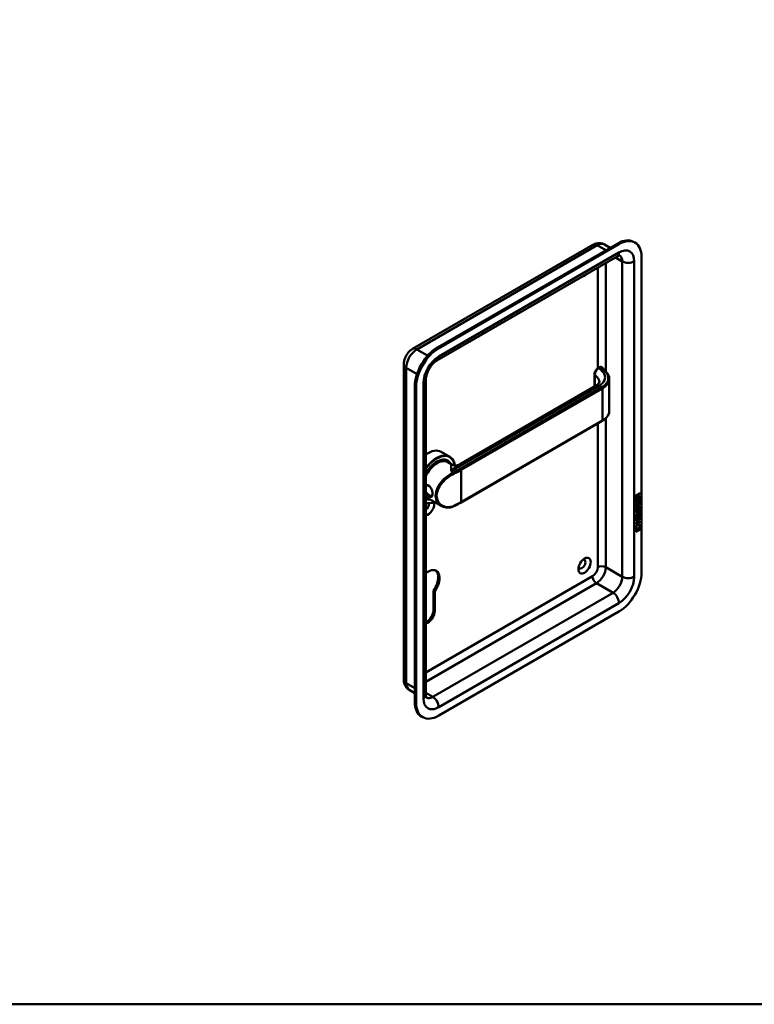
# Model space of a CAD drawing. Header units: millimetres. Extents: x 20 to 833, y 20 to 574.
# Tile 2 of 4: x 278 to 435, y 20 to 230. Entities that reach past the tile are written whole.
import ezdxf

# ---------------------------------------------------------------- set-up
doc = ezdxf.new("R2010")
doc.units = ezdxf.units.MM
doc.header["$LTSCALE"] = 2
for name, color, linetype, lineweight in [('Sichtbare Kanten(DIN)', 7, 'Continuous', 50), ('Sichtbare tangentiale Kanten(DIN)', 7, 'Continuous', 50), ('Skizziergeometrie(DIN)', 7, 'Continuous', 50)]:
    doc.layers.add(name, color=color, linetype=linetype, lineweight=lineweight)

# ---------------------------------------------------------------- blocks, each defined once
blk = doc.blocks.new('Ränder Standardrahmen')
at = {"layer": 'Skizziergeometrie(DIN)', "flags": 128}
blk.add_lwpolyline([(10, 10), (10, 287), (410, 287), (410, 10), (10, 10)], dxfattribs=at)

msp = doc.modelspace()

# ---------------------------------------------------------------- linework, layer by layer
at = {"layer": 'Sichtbare Kanten(DIN)'}
for p, q in [((361.723, 159.817), (400.19, 182.025)), ((405.474, 182.345), (367.007, 160.136)), ((405.756, 182.181), (367.29, 159.973)), ((402.69, 182.095), (403.865, 181.416)), ((409.156, 182.518), (408.874, 182.681)), ((366.917, 157.352), (405.384, 179.561)), ((410.565, 112.126), (410.565, 179.405)), ((359.833, 89.264), (359.833, 156.543)), ((401.667, 155.95), (401.299, 155.738)), ((400.518, 154.401), (400.518, 151.802)), ((403.683, 153.365), (403.683, 146.578)), ((362.199, 151.808), (362.199, 84.528)), ((362.482, 151.644), (362.482, 84.365)), ((364.564, 85.998), (364.564, 153.277)), ((371.735, 135.184), (400.914, 152.03)), ((372.057, 127.058), (402.179, 144.449)), ((367.827, 137.878), (369.637, 136.833)), ((369.081, 135.999), (369.25, 135.901)), ((369.207, 135.696), (370.115, 135.171)), ((368.054, 131.281), (368.054, 131.281)), ((410.147, 128.37), (409.381, 127.929)), ((410.189, 128.346), (409.381, 127.88)), ((409.381, 127.88), (409.381, 128.309)), ((409.438, 128.376), (409.437, 128.086)), ((409.48, 128.352), (409.48, 128.062)), ((409.48, 128.062), (409.768, 128.227)), ((409.725, 128.647), (409.682, 128.672)), ((409.768, 128.227), (409.768, 128.518)), ((409.852, 128.684), (409.809, 128.709)), ((410.147, 129.02), (409.824, 128.587)), ((409.824, 128.587), (409.824, 128.309)), ((409.867, 128.562), (409.824, 128.587)), ((409.866, 128.284), (409.824, 128.309)), ((409.852, 128.684), (410.19, 129.137)), ((409.867, 128.562), (409.866, 128.284)), ((409.866, 128.284), (410.189, 128.471)), ((410.19, 128.995), (409.867, 128.562)), ((410.147, 129.08), (410.147, 129.02)), ((410.19, 128.995), (410.147, 129.02)), ((410.147, 128.446), (410.147, 128.37)), ((410.189, 128.346), (410.147, 128.37)), ((410.189, 128.471), (410.189, 128.346)), ((410.19, 129.137), (410.19, 128.995)), ((364.564, 127.984), (364.65, 127.934)), ((364.807, 128.075), (367.832, 126.328)), ((409.38, 126.988), (409.381, 127.643)), ((410.146, 127.478), (409.38, 127.037)), ((410.189, 127.454), (409.38, 126.988)), ((409.381, 127.643), (409.479, 127.7)), ((409.429, 126.763), (409.525, 126.786)), ((409.437, 127.675), (409.436, 127.192)), ((409.479, 127.168), (409.436, 127.192)), ((409.48, 128.062), (409.437, 128.086)), ((409.442, 126.385), (409.444, 126.38)), ((409.512, 126.326), (409.469, 126.351)), ((409.479, 127.7), (409.479, 127.168)), ((409.479, 127.168), (409.732, 127.314)), ((409.484, 126.36), (409.486, 126.356)), ((409.678, 126.44), (409.681, 126.447)), ((409.732, 127.786), (409.831, 127.843)), ((409.732, 127.314), (409.732, 127.786)), ((409.828, 126.652), (409.785, 126.677)), ((409.788, 127.819), (409.788, 127.395)), ((409.83, 127.371), (409.788, 127.395)), ((409.842, 126.725), (409.799, 126.75)), ((409.831, 127.843), (409.83, 127.371)), ((409.83, 127.371), (410.09, 127.52)), ((409.894, 126.062), (409.851, 126.087)), ((409.894, 126.894), (409.852, 126.919)), ((409.932, 127.004), (409.928, 127.002)), ((409.931, 126.172), (409.928, 126.17)), ((409.974, 126.147), (409.931, 126.172)), ((409.974, 126.979), (409.932, 127.004)), ((409.974, 126.147), (409.97, 126.145)), ((409.974, 126.979), (409.971, 126.977)), ((410.054, 126.986), (410.011, 127.011)), ((410.053, 126.154), (410.011, 126.179)), ((410.09, 127.52), (410.091, 128.058)), ((410.133, 126.525), (410.09, 126.55)), ((410.091, 128.058), (410.189, 128.115)), ((410.147, 128.091), (410.146, 127.478)), ((410.189, 127.454), (410.146, 127.478)), ((410.189, 128.115), (410.189, 127.454)), ((409.378, 124.444), (409.851, 124.716)), ((409.801, 124.614), (409.378, 124.37)), ((409.844, 124.589), (409.378, 124.321)), ((409.378, 124.321), (409.378, 124.444)), ((409.378, 124.134), (409.477, 124.191)), ((409.378, 123.48), (409.378, 124.134)), ((410.144, 123.97), (409.378, 123.529)), ((410.186, 123.946), (409.378, 123.48)), ((409.379, 125.076), (409.844, 125.345)), ((409.809, 125.25), (409.379, 125.002)), ((409.851, 125.225), (409.379, 124.953)), ((409.379, 124.953), (409.379, 125.076)), ((409.428, 125.931), (409.524, 125.954)), ((409.434, 124.167), (409.434, 123.684)), ((409.441, 125.553), (409.443, 125.548)), ((409.511, 125.494), (409.469, 125.519)), ((409.477, 124.191), (409.476, 123.66)), ((409.484, 125.528), (409.486, 125.524)), ((409.677, 125.608), (409.68, 125.615)), ((409.729, 123.805), (409.73, 124.278)), ((409.73, 124.278), (409.828, 124.335)), ((409.827, 125.82), (409.785, 125.845)), ((409.786, 124.311), (409.786, 123.887)), ((409.841, 125.893), (409.799, 125.918)), ((409.828, 124.335), (409.828, 123.862)), ((409.828, 123.862), (410.088, 124.012)), ((410.045, 125.265), (410.003, 125.29)), ((410.088, 124.55), (410.187, 124.607)), ((410.088, 124.012), (410.088, 124.55)), ((410.132, 125.693), (410.09, 125.718)), ((410.1, 125.113), (410.1, 125.116)), ((410.144, 124.582), (410.144, 123.97)), ((410.186, 123.946), (410.144, 123.97)), ((410.187, 124.607), (410.186, 123.946)), ((409.226, 121.21), (409.356, 121.981)), ((410.334, 121.848), (409.226, 121.21)), ((410.291, 121.873), (409.236, 121.264)), ((409.356, 121.981), (410.207, 122.471)), ((409.377, 123.22), (410.186, 123.686)), ((409.686, 123.324), (409.377, 123.146)), ((409.729, 123.3), (409.377, 123.097)), ((409.377, 123.097), (409.377, 123.22)), ((410.143, 122.955), (409.377, 122.514)), ((410.185, 122.931), (409.377, 122.465)), ((409.377, 122.588), (409.728, 122.791)), ((409.377, 122.465), (409.377, 122.588)), ((409.476, 123.66), (409.434, 123.684)), ((409.476, 123.66), (409.729, 123.805)), ((409.729, 123.3), (409.686, 123.324)), ((409.728, 122.791), (409.729, 123.3)), ((409.828, 123.862), (409.786, 123.887)), ((410.143, 123.587), (409.787, 123.382)), ((409.787, 123.382), (409.787, 122.873)), ((409.83, 123.358), (409.787, 123.382)), ((409.829, 122.849), (409.787, 122.873)), ((409.83, 123.358), (409.829, 122.849)), ((409.829, 122.849), (410.185, 123.054)), ((410.186, 123.563), (409.83, 123.358)), ((410.143, 123.662), (410.143, 123.587)), ((410.186, 123.563), (410.143, 123.587)), ((410.143, 123.03), (410.143, 122.955)), ((410.185, 122.931), (410.143, 122.955)), ((410.173, 122.452), (410.291, 121.873)), ((410.185, 123.054), (410.185, 122.931)), ((410.186, 123.686), (410.186, 123.563)), ((410.207, 122.471), (410.334, 121.848)), ((410.334, 121.848), (410.291, 121.873)), ((409.356, 121.191), (410.204, 121.68)), ((410.161, 121.331), (409.356, 120.867)), ((410.204, 121.307), (409.356, 120.818)), ((409.356, 120.818), (409.356, 121.191)), ((410.162, 121.656), (410.161, 121.331)), ((410.204, 121.307), (410.161, 121.331)), ((410.204, 121.68), (410.204, 121.307)), ((366.47, 108.084), (366.187, 108.248)), ((366.187, 104.14), (366.187, 108.248)), ((366.47, 108.084), (366.47, 103.977)), ((367.29, 81.589), (405.756, 103.798)), ((361.023, 87.064), (362.199, 86.385)), ((363.89, 81.252), (363.607, 81.415))]:
    msp.add_line(p, q, dxfattribs=at)
for centre, major_axis, ratio, start_param, end_param in [((405.474, 176.792), (3.4, 5.889), 0.5773503, 0, 0.7853982), ((405.756, 176.629), (3.4, 5.889), 0.5773503, 5.4977871, 7.0685835), ((398.403, 176.956), (0.93, 1.611), 0.5773503, 3.5744147, 4.279567), ((367.007, 154.584), (-3.4, -5.889), 0.5773503, 3.9269908, 5.4977871), ((367.29, 154.42), (-3.4, -5.889), 0.5773503, 3.9269908, 5.4977871), ((401.767, 155.546), (0.053, 0.438), 0.7115312, 0.4902624, 0.4913997), ((402.079, 144.622), (0.1, -0.173), 0.5773503, 0, 0.0000274), ((365.027, 133.028), (2.8, 4.85), 0.5773503, 0, 0.9025257), ((366.837, 131.983), (2.8, 4.85), 0.5773503, 5.6589634, 7.6799693), ((366.894, 131.95), (2.76, 4.78), 0.5773503, 5.6778347, 7.7081085), ((366.894, 131.95), (2.34, 4.053), 0.5773503, 5.9355207, 7.849506), ((366.95, 131.918), (2.3, 3.984), 0.5773503, 5.9872224, 7.8921416), ((367.007, 131.885), (2.26, 3.914), 0.5773503, 6.0522438, 7.938463), ((367.007, 131.885), (2.2, 3.811), 0.5773503, 0, 1.6882468), ((366.866, 131.967), (2.32, 4.018), 0.5773503, 6.0274328, 7.0642824), ((366.781, 132.016), (2.3, 3.984), 0.5773503, 0, 0.2200524), ((366.724, 132.048), (2.32, 4.018), 0.5773503, 6.1459819, 6.2527018), ((366.724, 132.048), (-2.32, -4.018), 0.5773503, 2.5199839, 2.5200278), ((367.003, 131.882), (-2.203, -3.815), 0.5773503, 2.674433, 2.6744346), ((367.007, 131.885), (-2.26, -3.914), 0.5773503, 2.7362453, 2.7362945), ((366.95, 131.918), (2.3, 3.984), 0.5773503, 5.8679166, 5.8679387), ((366.892, 131.949), (-2.761, -4.783), 0.5773503, 2.4246433, 2.4246461), ((366.838, 131.983), (2.8, 4.849), 0.5773503, 5.5511417, 5.5511446), ((366.724, 132.048), (-2.32, -4.018), 0.5773503, 2.1718152, 2.1719112), ((367.007, 131.885), (-2.2, -3.811), 0.5773503, 2.2529999, 2.2530614), ((367.007, 131.885), (-2.26, -3.914), 0.5773503, 2.2548076, 2.2548467), ((367.007, 131.885), (-2.2, -3.811), 0.5773503, 6.1657349, 6.2831853), ((366.724, 132.048), (1.95, 3.377), 0.5773503, 3.6381161, 3.63813), ((366.724, 132.048), (-2.26, -3.914), 0.5773503, 0.7572816, 0.7573952), ((366.724, 132.048), (1.95, 3.377), 0.5773503, 3.897372, 3.8975282), ((366.724, 132.048), (-2.32, -4.018), 0.5773503, 0.7604291, 0.7604889), ((366.668, 132.081), (-1.91, -3.308), 0.5773503, 0.7821301, 0.7822266), ((367.007, 131.885), (-2.2, -3.811), 0.5773503, 0.7395813, 0.7395891), ((366.724, 132.048), (1.95, 3.378), 0.5773503, 3.9869784, 3.9870273), ((366.866, 130.497), (0.6, -1.039), 0.5773503, 5.6598599, 5.6599947), ((409.771, 128.316), (0.175, -0.346), 0.8194443, 3.1857579, 4.1585023), ((409.813, 128.292), (0.175, -0.346), 0.8194443, 3.1857579, 4.1585023), ((409.419, 128.038), (0.368, 0.732), 0.3492899, 5.940544, 6.7713516), ((409.377, 128.063), (0.368, 0.732), 0.3492899, 5.940544, 6.1774026), ((367.007, 131.885), (-2.26, -3.914), 0.5773503, 6.198704, 6.5141268), ((366.95, 131.918), (-2.3, -3.984), 0.5773503, 6.2450254, 6.5791482), ((366.724, 132.048), (-2.32, -4.018), 0.5773503, 0.0668676, 0.1372034), ((366.866, 131.967), (-2.32, -4.018), 0.5773503, 0.0080627, 0.2557525), ((366.894, 131.95), (-2.34, -4.053), 0.5773503, 0.0044756, 0.3476646), ((366.894, 131.95), (-2.76, -4.78), 0.5773503, 0.1458731, 0.6483166), ((366.837, 131.983), (-2.8, -4.85), 0.5773503, 0.1740124, 0.6669463), ((365.027, 126.006), (0.93, 1.611), 0.5773503, 3.5674587, 5.7658781), ((364.461, 126.333), (0.53, 0.918), 0.5773503, 4.0647701, 5.6285431), ((367.007, 131.885), (-2.26, -3.914), 0.5773503, 0.7441382, 0.7441678), ((366.95, 131.918), (2.3, 3.984), 0.5773503, 3.9039309, 3.9039603), ((366.894, 131.95), (2.34, 4.053), 0.5773503, 3.9214565, 3.9214855), ((366.894, 131.95), (-2.76, -4.78), 0.5773503, 0.820878, 0.8208933), ((409.8, 127.607), (-0.327, -1.256), 0.1531706, 6.0266152, 6.0875746), ((409.653, 126.766), (-0.178, -0.418), 0.3257575, 6.0025712, 6.2436438), ((409.842, 127.583), (-0.327, -1.256), 0.1531706, 6.0266152, 6.0875746), ((409.695, 126.741), (-0.178, -0.418), 0.3257575, 6.0025712, 6.4628649), ((409.661, 126.439), (-0.0284, -0.0613), 0.2140411, 1.3865777, 1.6946558), ((409.745, 125.514), (-0.258, -0.669), 0.2803736, 3.0976435, 3.4598023), ((409.745, 126.345), (-0.258, -0.67), 0.2801591, 3.0976718, 3.459563), ((409.788, 126.32), (-0.258, -0.67), 0.2801591, 2.9381752, 3.459563), ((409.787, 125.489), (-0.258, -0.669), 0.2803736, 2.9381095, 3.4598023), ((409.824, 126.87), (-0.352, -1.35), 0.146604, 6.0369992, 6.0961402), ((409.654, 125.938), (-0.18, -0.422), 0.324198, 6.0043675, 6.2441541), ((409.866, 126.846), (-0.352, -1.35), 0.146604, 6.0369992, 6.0961402), ((409.697, 125.913), (-0.18, -0.422), 0.324198, 6.0043675, 6.4621988), ((409.661, 125.607), (-0.0284, -0.0613), 0.2140411, 1.3865777, 1.6946558), ((408.722, 125.52), (1.388, -0.568), 0.6427883, 5.8208171, 6.5391565), ((408.764, 123.194), (1.355, 2.199), 0.2164738, 5.9455732, 6.6640371), ((408.765, 125.495), (1.388, -0.568), 0.6427883, 5.8208171, 6.5391565), ((403.472, 127.765), (6.595, -2.821), 0.2353631, 6.1084229, 6.3833559), ((408.721, 123.219), (1.355, 2.199), 0.2164738, 5.9455732, 6.2455659), ((397.837, 113.922), (-0.53, -0.918), 0.5773503, 5.8272815, 9.8806818), ((365.027, 109.513), (1.72, 2.979), 0.5773503, 4.5617992, 7.2599871), ((364.744, 109.676), (1.72, 2.979), 0.5773503, 4.5617992, 6.2008707), ((405.756, 109.35), (3.4, 5.889), 0.5773503, 3.9269908, 5.4977871), ((364.744, 103.308), (1.02, 1.767), 0.5773503, 3.8019517, 5.4977871), ((365.027, 103.144), (-1.02, -1.767), 0.5773503, 0.4588326, 2.3561945), ((367.007, 87.304), (-3.4, -5.889), 0.5773503, 5.4977871, 6.2831853), ((367.29, 87.141), (-3.4, -5.889), 0.5773503, 5.4977871, 7.0685835)]:
    msp.add_ellipse(centre, major_axis=major_axis, ratio=ratio, start_param=start_param, end_param=end_param, dxfattribs=at)
msp.add_ellipse((398.403, 113.595), major_axis=(0.93, 1.611), ratio=0.5773503, dxfattribs=at)
for points, knots in [([(400.19, 182.025), (400.312, 182.096), (400.443, 182.161), (400.725, 182.272), (400.876, 182.319), (401.201, 182.384), (401.376, 182.403), (401.742, 182.399), (401.934, 182.376), (402.319, 182.275), (402.512, 182.198), (402.69, 182.095)], [4.71238898, 4.71238898, 4.71238898, 4.71238898, 4.86946861, 4.86946861, 5.02654825, 5.02654825, 5.18362788, 5.18362788, 5.34070751, 5.34070751, 5.49778714, 5.49778714, 5.49778714, 5.49778714]), ([(405.384, 179.561), (405.483, 179.618), (405.575, 179.662), (405.731, 179.724), (405.797, 179.742), (405.894, 179.762), (405.926, 179.763), (405.948, 179.763), (405.951, 179.763), (405.951, 179.763)], [4.71238898, 4.71238898, 4.71238898, 4.71238898, 4.86946861, 4.86946861, 5.02654825, 5.02654825, 5.18362788, 5.18362788, 5.25799031, 5.25799031, 5.25799031, 5.25799031]), ([(359.833, 156.543), (359.833, 156.826), (359.87, 157.093), (359.994, 157.603), (360.08, 157.846), (360.295, 158.311), (360.423, 158.533), (360.718, 158.951), (360.886, 159.148), (361.265, 159.51), (361.478, 159.675), (361.723, 159.817)], [3.1415927, 3.1415927, 3.1415927, 3.1415927, 3.4557519, 3.4557519, 3.7699112, 3.7699112, 4.0840704, 4.0840704, 4.3982297, 4.3982297, 4.712389, 4.712389, 4.712389, 4.712389]), ([(364.564, 153.277), (364.564, 153.448), (364.582, 153.649), (364.665, 154.104), (364.734, 154.359), (364.926, 154.894), (365.051, 155.175), (365.35, 155.723), (365.523, 155.99), (365.893, 156.474), (366.089, 156.69), (366.47, 157.047), (366.655, 157.189), (366.855, 157.315), (366.886, 157.334), (366.917, 157.352)], [3.1415927, 3.1415927, 3.1415927, 3.1415927, 3.3743042, 3.3743042, 3.622285, 3.622285, 3.8827802, 3.8827802, 4.1487813, 4.1487813, 4.4119184, 4.4119184, 4.6639377, 4.6639377, 4.712389, 4.712389, 4.712389, 4.712389]), ([(400.518, 154.403), (400.518, 154.522), (400.538, 154.645), (400.608, 154.89), (400.659, 155.013), (400.787, 155.245), (400.866, 155.355), (401.035, 155.544), (401.127, 155.625), (401.249, 155.708), (401.275, 155.724), (401.301, 155.739)], [0, 0, 0, 0, 0.0978621, 0.0978621, 0.19676022, 0.19676022, 0.29632389, 0.29632389, 0.39146772, 0.39146772, 0.41628363, 0.41628363, 0.41628363, 0.41628363]), ([(401.68, 155.957), (401.72, 155.979), (401.764, 155.994), (401.853, 156.006), (401.898, 156.002), (401.956, 155.985), (401.972, 155.979), (401.987, 155.972)], [0.003801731, 0.003801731, 0.003801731, 0.003801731, 0.038881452, 0.038881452, 0.072519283, 0.072519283, 0.085172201, 0.085172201, 0.085172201, 0.085172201]), ([(402.008, 155.964), (402.013, 155.961), (402.019, 155.958), (402.029, 155.951), (402.035, 155.947), (402.045, 155.94), (402.051, 155.936), (402.061, 155.927), (402.066, 155.923), (402.076, 155.914), (402.081, 155.909), (402.086, 155.904)], [0, 0, 0, 0, 0.05585054, 0.05585054, 0.11170107, 0.11170107, 0.16755161, 0.16755161, 0.22340214, 0.22340214, 0.27925268, 0.27925268, 0.27925268, 0.27925268]), ([(402.085, 155.904), (402.438, 155.537), (402.808, 155.188), (403.312, 154.597), (403.446, 154.384), (403.635, 153.93), (403.685, 153.685), (403.685, 153.442)], [0, 0, 0, 0, 0.5455842, 0.5455842, 0.8222929, 0.8222929, 1.1153733, 1.1153733, 1.1153733, 1.1153733]), ([(400.931, 152.04), (401.106, 152.143), (401.246, 152.254), (401.453, 152.464), (401.515, 152.562), (401.573, 152.691), (401.579, 152.73), (401.579, 152.776)], [0.0086223, 0.0086223, 0.0086223, 0.0086223, 0.22827387, 0.22827387, 0.46329238, 0.46329238, 0.69342197, 0.69342197, 0.69342197, 0.69342197]), ([(403.685, 146.581), (403.685, 146.273), (403.603, 145.962), (403.29, 145.375), (403.052, 145.093), (402.581, 144.703), (402.389, 144.57), (402.179, 144.449)], [0, 0, 0, 0, 0.37141462, 0.37141462, 0.75430173, 0.75430173, 0.97371288, 0.97371288, 0.97371288, 0.97371288]), ([(370.117, 135.17), (370.208, 135.118), (370.326, 135.065), (370.609, 134.985), (370.78, 134.961), (371.166, 134.971), (371.39, 135.022), (371.633, 135.129), (371.686, 135.156), (371.735, 135.184)], [0, 0, 0, 0, 0.14099864, 0.14099864, 0.30582273, 0.30582273, 0.51807667, 0.51807667, 0.58245456, 0.58245456, 0.58245456, 0.58245456]), ([(365.187, 128.392), (365.33, 128.309), (365.592, 128.209), (365.853, 128.293), (365.983, 128.617), (365.983, 129.322), (365.722, 130.195), (365.199, 130.71), (364.823, 130.799), (364.621, 130.755), (364.564, 130.734)], [-2.1150479, -2.1150479, -2.1150479, -2.1150479, -1.9639931, -1.8129167, -1.6618403, -1.510764, -1.2086112, -1.0575348, -0.9064584, -0.8436864, -0.8436864, -0.8436864, -0.8436864]), ([(364.565, 130.55), (364.659, 130.616), (364.77, 130.656), (364.886, 130.663), (365.019, 130.672), (365.158, 130.639), (365.286, 130.565), (365.35, 130.529), (365.41, 130.483), (365.466, 130.428)], [2.88794409, 2.88794409, 2.88794409, 2.88794409, 3.02152791, 3.02152791, 3.02152791, 3.1726043, 3.1726043, 3.1726043, 3.2471472, 3.2471472, 3.2471472, 3.2471472]), ([(365.287, 128.606), (365.287, 128.606), (365.287, 128.606), (365.287, 128.606), (365.046, 128.744), (364.765, 128.98), (364.564, 129.252)], [2.11504783, 2.11504783, 2.11504783, 2.11504783, 2.11506954, 2.11506954, 2.11506954, 2.3998572, 2.3998572, 2.3998572, 2.3998572]), ([(364.564, 128.907), (364.758, 128.691), (364.984, 128.509), (365.187, 128.392), (365.187, 128.392), (365.187, 128.392), (365.187, 128.392)], [-0.21405663, -0.21405663, -0.21405663, -0.21405663, 0, 0, 0, 0.00002161, 0.00002161, 0.00002161, 0.00002161]), ([(365.977, 128.906), (365.975, 128.87), (365.972, 128.836), (365.967, 128.804), (365.948, 128.683), (365.911, 128.592), (365.854, 128.536), (365.798, 128.481), (365.722, 128.46), (365.626, 128.472), (365.53, 128.485), (365.414, 128.532), (365.287, 128.606)], [3.7372176, 3.7372176, 3.7372176, 3.7372176, 3.77690989, 3.77690989, 3.77690989, 3.92798628, 3.92798628, 3.92798628, 4.07906268, 4.07906268, 4.07906268, 4.23011736, 4.23011736, 4.23011736, 4.23011736]), ([(370.545, 126.28), (370.182, 126.114), (369.802, 126.014), (369.057, 125.953), (368.683, 125.994), (368.163, 126.16), (367.992, 126.236), (367.832, 126.328)], [0, 0, 0, 0, 0.34248218, 0.34248218, 0.69084504, 0.69084504, 0.87346672, 0.87346672, 0.87346672, 0.87346672]), ([(372.057, 127.058), (371.961, 127.003), (371.864, 126.948), (371.669, 126.84), (371.57, 126.787), (371.37, 126.682), (371.269, 126.63), (371.066, 126.527), (370.963, 126.477), (370.755, 126.377), (370.65, 126.328), (370.545, 126.28)], [1.57079633, 1.57079633, 1.57079633, 1.57079633, 1.59374743, 1.59374743, 1.61669853, 1.61669853, 1.63964964, 1.63964964, 1.66260074, 1.66260074, 1.68555184, 1.68555184, 1.68555184, 1.68555184]), ([(410.003, 125.29), (410, 125.291), (409.998, 125.293), (409.978, 125.301), (409.958, 125.303), (409.896, 125.295), (409.851, 125.274), (409.809, 125.25)], [-0.073381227, -0.073381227, -0.073381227, -0.073381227, -0.069646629, -0.069646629, -0.045196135, -0.045196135, 0, 0, 0, 0]), ([(410.1, 125.116), (410.1, 125.131), (410.099, 125.146), (410.095, 125.188), (410.088, 125.213), (410.067, 125.25), (410.054, 125.262), (410.02, 125.277), (410, 125.278), (409.939, 125.27), (409.894, 125.25), (409.851, 125.225)], [-0.13394602, -0.13394602, -0.13394602, -0.13394602, -0.11996159, -0.11996159, -0.09310912, -0.09310912, -0.06964663, -0.06964663, -0.04519613, -0.04519613, 0, 0, 0, 0]), ([(361.023, 87.064), (360.845, 87.167), (360.682, 87.294), (360.402, 87.577), (360.285, 87.732), (360.099, 88.048), (360.028, 88.208), (359.922, 88.523), (359.887, 88.677), (359.842, 88.977), (359.833, 89.122), (359.833, 89.264)], [2.35619449, 2.35619449, 2.35619449, 2.35619449, 2.51327412, 2.51327412, 2.67035376, 2.67035376, 2.82743339, 2.82743339, 2.98451302, 2.98451302, 3.14159265, 3.14159265, 3.14159265, 3.14159265]), ([(364.673, 85.406), (364.673, 85.406), (364.671, 85.409), (364.66, 85.427), (364.646, 85.455), (364.614, 85.55), (364.597, 85.615), (364.572, 85.782), (364.564, 85.883), (364.564, 85.998)], [2.59599132, 2.59599132, 2.59599132, 2.59599132, 2.67035376, 2.67035376, 2.82743339, 2.82743339, 2.98451302, 2.98451302, 3.14159265, 3.14159265, 3.14159265, 3.14159265])]:
    msp.add_open_spline(points, degree=3, knots=knots, dxfattribs=at)
for points in [[(403.683, 153.437), (403.683, 153.438), (403.683, 153.44), (403.683, 153.442)], [(401.579, 152.777), (401.579, 152.777), (401.579, 152.776), (401.579, 152.776)], [(409.381, 128.309), (409.385, 128.456), (409.451, 128.645), (409.624, 128.745)], [(409.682, 128.672), (409.661, 128.684), (409.629, 128.682), (409.583, 128.656)], [(409.768, 128.518), (409.768, 128.607), (409.743, 128.699), (409.626, 128.631)], [(409.394, 126.26), (409.368, 126.324), (409.36, 126.395), (409.372, 126.509)], [(409.372, 126.509), (409.377, 126.558), (409.389, 126.632), (409.409, 126.7)], [(409.552, 126.201), (409.489, 126.175), (409.424, 126.185), (409.394, 126.26)], [(409.409, 126.7), (409.414, 126.72), (409.429, 126.763), (409.429, 126.763)], [(409.438, 126.633), (409.42, 126.54), (409.418, 126.466), (409.435, 126.405)], [(409.51, 126.226), (409.479, 126.213), (409.449, 126.209), (409.422, 126.216)], [(409.472, 126.773), (409.462, 126.732), (409.445, 126.666), (409.438, 126.633)], [(409.481, 126.609), (409.463, 126.516), (409.461, 126.442), (409.477, 126.38)], [(409.525, 126.786), (409.525, 126.786), (409.491, 126.659), (409.481, 126.609)], [(409.553, 126.247), (409.525, 126.231), (409.519, 126.229), (409.51, 126.226)], [(409.544, 126.32), (409.586, 126.324), (409.639, 126.367), (409.669, 126.421)], [(409.596, 126.222), (409.567, 126.206), (409.561, 126.205), (409.552, 126.201)], [(409.731, 126.468), (409.698, 126.381), (409.643, 126.297), (409.553, 126.247)], [(409.773, 126.444), (409.741, 126.356), (409.686, 126.273), (409.596, 126.222)], [(409.681, 126.447), (409.7, 126.494), (409.716, 126.557), (409.732, 126.646)], [(409.785, 126.677), (409.77, 126.59), (409.752, 126.526), (409.731, 126.468)], [(409.731, 125.814), (409.755, 125.948), (409.784, 126.034), (409.824, 126.111)], [(409.732, 126.646), (409.756, 126.78), (409.785, 126.866), (409.824, 126.943)], [(409.828, 126.652), (409.812, 126.565), (409.795, 126.501), (409.773, 126.444)], [(409.799, 126.75), (409.797, 126.739), (409.786, 126.678), (409.785, 126.677)], [(409.852, 126.919), (409.832, 126.878), (409.815, 126.823), (409.799, 126.75)], [(409.851, 126.087), (409.831, 126.046), (409.814, 125.991), (409.799, 125.918)], [(409.824, 126.943), (409.851, 126.995), (409.888, 127.04), (409.938, 127.077)], [(409.824, 126.111), (409.85, 126.163), (409.887, 126.207), (409.938, 126.245)], [(409.842, 126.725), (409.839, 126.714), (409.828, 126.653), (409.828, 126.652)], [(409.894, 126.062), (409.874, 126.022), (409.857, 125.967), (409.841, 125.893)], [(409.894, 126.894), (409.874, 126.854), (409.857, 126.799), (409.842, 126.725)], [(409.928, 126.17), (409.893, 126.15), (409.872, 126.127), (409.851, 126.087)], [(409.928, 127.002), (409.894, 126.982), (409.873, 126.959), (409.852, 126.919)], [(409.971, 126.977), (409.936, 126.957), (409.915, 126.934), (409.894, 126.894)], [(409.97, 126.145), (409.936, 126.125), (409.915, 126.102), (409.894, 126.062)], [(409.938, 127.077), (410.02, 127.136), (410.1, 127.15), (410.154, 127.078)], [(409.938, 126.245), (410.019, 126.304), (410.099, 126.318), (410.154, 126.246)], [(410.029, 126.494), (410.029, 126.494), (410.072, 126.602), (410.089, 126.704)], [(410.133, 126.525), (410.127, 126.524), (410.029, 126.494), (410.029, 126.494)], [(410.09, 126.55), (410.088, 126.549), (410.067, 126.543), (410.044, 126.536)], [(410.089, 126.704), (410.109, 126.824), (410.108, 126.915), (410.078, 126.962)], [(410.088, 125.872), (410.108, 125.992), (410.108, 126.083), (410.078, 126.13)], [(410.154, 126.821), (410.146, 126.708), (410.101, 126.575), (410.09, 126.55)], [(410.093, 126.29), (410.1, 126.284), (410.106, 126.278), (410.111, 126.27)], [(410.094, 127.122), (410.1, 127.116), (410.106, 127.11), (410.112, 127.102)], [(410.111, 126.27), (410.143, 126.229), (410.158, 126.167), (410.158, 126.078)], [(410.112, 127.102), (410.143, 127.061), (410.158, 126.999), (410.158, 126.91)], [(410.196, 126.797), (410.188, 126.684), (410.143, 126.55), (410.133, 126.525)], [(410.158, 126.078), (410.158, 126.051), (410.156, 126.022), (410.153, 125.989)], [(410.154, 127.078), (410.186, 127.037), (410.201, 126.974), (410.201, 126.886)], [(410.158, 126.91), (410.158, 126.883), (410.156, 126.854), (410.154, 126.821)], [(410.154, 126.246), (410.185, 126.205), (410.2, 126.142), (410.2, 126.054)], [(410.201, 126.886), (410.201, 126.858), (410.199, 126.829), (410.196, 126.797)], [(410.2, 126.054), (410.2, 126.026), (410.198, 125.997), (410.196, 125.965)], [(409.393, 125.428), (409.368, 125.492), (409.359, 125.563), (409.371, 125.677)], [(409.371, 125.677), (409.376, 125.726), (409.388, 125.8), (409.408, 125.868)], [(409.551, 125.369), (409.488, 125.343), (409.423, 125.353), (409.393, 125.428)], [(409.408, 125.868), (409.414, 125.888), (409.428, 125.931), (409.428, 125.931)], [(409.438, 125.801), (409.421, 125.718), (409.417, 125.637), (409.434, 125.573)], [(409.509, 125.393), (409.479, 125.381), (409.448, 125.377), (409.421, 125.384)], [(409.472, 125.941), (409.461, 125.9), (409.444, 125.834), (409.438, 125.801)], [(409.48, 125.777), (409.462, 125.684), (409.46, 125.609), (409.477, 125.548)], [(409.524, 125.954), (409.524, 125.954), (409.49, 125.827), (409.48, 125.777)], [(409.553, 125.415), (409.524, 125.399), (409.518, 125.397), (409.509, 125.393)], [(409.544, 125.488), (409.585, 125.492), (409.639, 125.535), (409.668, 125.589)], [(409.595, 125.39), (409.567, 125.374), (409.561, 125.373), (409.551, 125.369)], [(409.73, 125.636), (409.698, 125.549), (409.643, 125.465), (409.553, 125.415)], [(409.773, 125.612), (409.74, 125.524), (409.685, 125.441), (409.595, 125.39)], [(409.68, 125.615), (409.7, 125.662), (409.716, 125.725), (409.731, 125.814)], [(409.785, 125.845), (409.769, 125.758), (409.752, 125.694), (409.73, 125.636)], [(409.827, 125.82), (409.812, 125.733), (409.794, 125.669), (409.773, 125.612)], [(409.799, 125.918), (409.796, 125.907), (409.785, 125.846), (409.785, 125.845)], [(409.841, 125.893), (409.839, 125.882), (409.828, 125.821), (409.827, 125.82)], [(410.028, 125.662), (410.028, 125.662), (410.072, 125.77), (410.088, 125.872)], [(410.132, 125.693), (410.126, 125.692), (410.028, 125.662), (410.028, 125.662)], [(410.09, 125.718), (410.087, 125.717), (410.066, 125.711), (410.044, 125.704)], [(410.153, 125.989), (410.145, 125.876), (410.1, 125.743), (410.09, 125.718)], [(410.196, 125.965), (410.187, 125.852), (410.143, 125.718), (410.132, 125.693)]]:
    msp.add_open_spline(points, degree=3, dxfattribs=at)
at = {"layer": 'Sichtbare tangentiale Kanten(DIN)'}
for p, q in [((362.623, 159.728), (401.09, 181.936)), ((401.09, 181.936), (402.928, 180.875)), ((405.756, 182.181), (405.474, 182.345)), ((405.756, 180.385), (367.29, 158.176)), ((405.011, 179.346), (406.464, 178.507)), ((401.231, 177.163), (401.231, 155.695)), ((402.928, 155.037), (402.928, 178.143)), ((406.464, 178.507), (406.464, 111.228)), ((409.009, 111.228), (409.009, 178.507)), ((362.623, 159.728), (364.932, 158.394)), ((367.29, 159.973), (367.007, 160.136)), ((360.36, 155.808), (362.669, 154.475)), ((360.36, 88.529), (360.36, 155.808)), ((401.231, 155.543), (401.231, 155.541)), ((401.499, 155.718), (401.908, 155.954)), ((400.578, 151.836), (400.578, 154.281)), ((362.482, 151.644), (362.199, 151.808)), ((364.037, 152.542), (364.037, 85.263)), ((369.977, 133.763), (401.514, 151.971)), ((402.079, 151.644), (371.957, 134.253)), ((372.098, 134.008), (402.221, 151.399)), ((402.079, 151.644), (401.514, 151.971)), ((402.221, 144.541), (402.221, 151.399)), ((402.928, 145.054), (402.928, 145.055)), ((402.928, 113.269), (402.928, 145.001)), ((402.221, 144.541), (372.098, 127.149)), ((401.231, 143.902), (401.231, 113.269)), ((369.977, 133.763), (370.461, 133.483)), ((372.098, 127.149), (372.098, 134.008)), ((365.187, 128.392), (365.286, 128.605)), ((409.48, 128.352), (409.438, 128.376)), ((409.626, 128.631), (409.583, 128.656)), ((409.477, 126.38), (409.435, 126.405)), ((409.481, 126.609), (409.438, 126.633)), ((409.484, 126.36), (409.442, 126.385)), ((409.486, 126.356), (409.444, 126.38)), ((409.552, 126.201), (409.51, 126.226)), ((409.596, 126.222), (409.553, 126.247)), ((409.773, 126.444), (409.731, 126.468)), ((409.971, 126.977), (409.928, 127.002)), ((409.97, 126.145), (409.928, 126.17)), ((410.154, 126.246), (410.111, 126.27)), ((410.154, 127.078), (410.112, 127.102)), ((410.196, 126.797), (410.154, 126.821)), ((410.201, 126.886), (410.158, 126.91)), ((410.2, 126.054), (410.158, 126.078)), ((409.477, 125.548), (409.434, 125.573)), ((409.48, 125.777), (409.438, 125.801)), ((409.484, 125.528), (409.441, 125.553)), ((409.486, 125.524), (409.443, 125.548)), ((409.551, 125.369), (409.509, 125.393)), ((409.595, 125.39), (409.553, 125.415)), ((409.773, 125.612), (409.73, 125.636)), ((409.844, 124.589), (409.801, 124.614)), ((409.851, 125.225), (409.809, 125.25)), ((410.196, 125.965), (410.153, 125.989)), ((410.2, 125.172), (410.157, 125.196)), ((402.928, 113.269), (406.464, 111.228)), ((400.1, 111.309), (364.564, 90.793)), ((364.564, 88.833), (400.948, 109.84)), ((400.948, 109.84), (404.484, 107.798)), ((404.484, 107.798), (366.017, 85.59)), ((367.29, 83.385), (405.756, 105.594)), ((366.47, 103.977), (366.187, 104.14)), ((360.36, 88.529), (362.199, 87.468)), ((364.564, 86.428), (366.017, 85.59)), ((362.482, 84.365), (362.199, 84.528))]:
    msp.add_line(p, q, dxfattribs=at)
for centre, major_axis, ratio, start_param, end_param in [((401.09, 180.467), (-0.9, 1.559), 0.5773503, 5.4977871, 6.2831853), ((401.09, 179.323), (1.6, 2.771), 0.5773503, 0, 0.7853982), ((405.756, 176.629), (2.3, 3.984), 0.5773503, 5.4977871, 7.0685835), ((404.484, 181.12), (0.9, -1.559), 0.5773503, 0, 0.7853982), ((404.484, 177.364), (1.4, 2.425), 0.5773503, 5.4977871, 6.2524685), ((407.736, 179.242), (1.8, 0), 0.5773503, 3.9269908, 5.4977871), ((362.623, 157.115), (1.6, 2.771), 0.5773503, 0.7853982, 2.3561945), ((362.623, 158.258), (-0.9, 1.559), 0.5773503, 5.4977871, 6.2831853), ((367.29, 154.42), (-2.3, -3.984), 0.5773503, 3.9269908, 5.4977871), ((366.017, 158.911), (0.9, -1.559), 0.5773503, 0, 0.7853982), ((361.633, 156.543), (-1.8, 0), 0.5773503, 0, 0.7853982), ((401.499, 155.392), (-0.2, 0.346), 0.5773503, 5.4977871, 6.2767772), ((401.767, 155.546), (0.053, 0.438), 0.7115312, 5.989184, 6.7734477), ((401.908, 155.791), (0.1, 0.173), 0.5773503, 0, 0.7853982), ((401.767, 155.873), (0.2, 0), 0.5773503, 0.5061455, 0.7853982), ((401.941, 155.765), (0.144, 0.139), 0.714124, 0.0043448, 0.9697838), ((400.918, 154.403), (-0.4, 0), 0.5773503, 0.0007119, 0.5547497), ((362.764, 153.277), (1.8, 0), 0.5773503, 5.4977871, 6.2831853), ((401.514, 150.991), (-0.6, 1.039), 0.5773503, 5.4977871, 6.2831853), ((402.079, 151.481), (-0.1, 0.173), 0.5773503, 3.9269908, 5.4977871), ((402.079, 144.622), (0.1, -0.173), 0.5773503, 0.0000274, 0.7853982), ((359.606, 141.384), (-17.467, 0), 0.5773503, 2.241439, 2.3561945), ((370.461, 133.32), (-0.083, 0.182), 0.5074441, 3.9781465, 5.5489428), ((359.606, 141.22), (17.667, 0), 0.5773503, 5.3830316, 5.4977871), ((371.957, 134.09), (-0.1, 0.173), 0.5773503, 3.9269908, 5.4977871), ((370.461, 126.461), (0.083, -0.182), 0.5074441, 0.0021279, 0.8365539), ((359.606, 134.362), (-17.667, 0), 0.5773503, 2.241439, 2.3561945), ((371.957, 127.231), (0.1, -0.173), 0.5773503, 0, 0.7853982), ((402.079, 112.779), (-1.2, 0), 0.5773503, 3.9269908, 5.4977871), ((400.1, 112.616), (-0.8, -1.386), 0.5773503, 0.7853982, 2.3561945), ((400.948, 112.126), (1.4, 2.425), 0.5773503, 3.9269908, 5.4977871), ((400.948, 110.819), (-0.6, 1.039), 0.5773503, 0.7853982, 2.3561945), ((404.484, 110.085), (-1.4, -2.425), 0.5773503, 0.7853982, 2.3561945), ((405.756, 109.35), (2.3, 3.984), 0.5773503, 3.9269908, 5.4977871), ((407.736, 111.963), (-1.8, 0), 0.5773503, 0.7853982, 2.3561945), ((404.484, 106.329), (-0.9, 1.559), 0.5773503, 3.9269908, 5.4977871), ((361.633, 89.264), (-1.8, 0), 0.5773503, 0, 0.7853982), ((362.623, 89.835), (-1.6, -2.771), 0.5773503, 5.4977871, 6.2831853), ((362.764, 85.998), (1.8, 0), 0.5773503, 5.4977871, 6.2831853), ((367.29, 87.141), (-2.3, -3.984), 0.5773503, 5.4977871, 7.0685835), ((366.017, 87.876), (-1.4, -2.425), 0.5773503, 0.0307168, 0.7853982), ((366.017, 84.12), (-0.9, 1.559), 0.5773503, 3.9269908, 5.4977871)]:
    msp.add_ellipse(centre, major_axis=major_axis, ratio=ratio, start_param=start_param, end_param=end_param, dxfattribs=at)
for points, knots in [([(400.578, 154.281), (400.578, 154.578), (400.817, 155.208), (401.295, 155.617), (401.499, 155.718)], [-0.31848654, -0.31848654, -0.31848654, -0.31848654, -0.13649423, 0, 0, 0, 0]), ([(401.514, 151.971), (402.068, 152.291), (402.855, 153.112), (402.815, 154.187), (402.284, 154.987), (401.86, 155.383), (401.557, 155.664), (401.499, 155.718)], [0, 0, 0, 0, 0.5877823, 1.1762678, 1.3496016, 1.6962691, 1.7794277, 1.7794277, 1.7794277, 1.7794277]), ([(401.941, 155.929), (402.255, 155.602), (402.57, 155.274), (403.168, 154.651), (403.55, 153.993), (403.471, 153.04), (402.933, 152.238), (402.391, 151.824), (402.079, 151.644)], [0.1327045, 0.1327045, 0.1327045, 0.1327045, 0.6185048, 0.6185048, 1.0587804, 1.499056, 1.8292627, 2.1594694, 2.1594694, 2.1594694, 2.1594694]), ([(400.578, 154.281), (400.604, 154.257), (400.629, 154.233), (400.655, 154.209), (400.965, 153.921), (401.283, 153.631), (401.447, 153.308), (401.534, 153.138), (401.579, 152.958), (401.579, 152.777)], [-1.73263206, -1.73263206, -1.73263206, -1.73263206, -1.68478471, -1.68478471, -1.68478471, -1.10985337, -1.10985337, -1.10985337, -0.8060439, -0.8060439, -0.8060439, -0.8060439]), ([(402.221, 151.399), (402.83, 151.751), (403.279, 152.195), (403.507, 152.674), (403.625, 152.922), (403.683, 153.179), (403.683, 153.437)], [-2.15946939, -2.15946939, -2.15946939, -2.15946939, -1.53628687, -1.53628687, -1.53628687, -1.21368934, -1.21368934, -1.21368934, -1.21368934]), ([(403.685, 146.578), (403.685, 146.57), (403.683, 146.312), (403.559, 145.808), (403.058, 145.115), (402.524, 144.715), (402.221, 144.541)], [-0.93490735, -0.93490735, -0.93490735, -0.93490735, -0.92457874, -0.61638583, -0.30819291, 0, 0, 0, 0]), ([(370.117, 135.17), (370.097, 135.182), (370.056, 135.192), (370.011, 135.151), (369.981, 135.041), (369.96, 134.821), (369.96, 134.424), (369.971, 133.999), (369.977, 133.766), (369.977, 133.764), (369.977, 133.763)], [0.4262491, 0.4262491, 0.4262491, 0.4262491, 0.562781, 0.7503747, 0.9379684, 1.1255621, 1.5007494, 1.8759368, 1.8759368, 1.8780016, 1.8780016, 1.8780016, 1.8780016]), ([(369.977, 133.763), (369.978, 133.764), (369.979, 133.765), (370.193, 133.977), (370.621, 134.379), (371.152, 134.805), (371.52, 135.055), (371.68, 135.152), (371.735, 135.184)], [-1.8780016, -1.8780016, -1.8780016, -1.8780016, -1.8759368, -1.8759368, -1.5007494, -1.1255621, -0.9379684, -0.8386413, -0.8386413, -0.8386413, -0.8386413]), ([(370.461, 133.483), (369.941, 133.242), (369.399, 132.895), (368.893, 132.474), (368.388, 132.053), (367.918, 131.56), (367.541, 131.027), (367.163, 130.493), (366.879, 129.919), (366.736, 129.351), (366.592, 128.782), (366.592, 128.221), (366.735, 127.732), (366.878, 127.244), (367.163, 126.826), (367.541, 126.526), (367.632, 126.453), (367.729, 126.388), (367.831, 126.329)], [-3.3432814, -3.3432814, -3.3432814, -3.3432814, -2.8656698, -2.8656698, -2.8656698, -2.3880581, -2.3880581, -2.3880581, -1.9104465, -1.9104465, -1.9104465, -1.4328349, -1.4328349, -1.4328349, -0.9552233, -0.9552233, -0.9552233, -0.839339, -0.839339, -0.839339, -0.839339]), ([(370.586, 126.371), (370.081, 126.14), (369.554, 126.045), (369.062, 126.086), (368.569, 126.126), (368.111, 126.302), (367.743, 126.59), (367.374, 126.877), (367.095, 127.275), (366.956, 127.743), (366.816, 128.211), (366.817, 128.747), (366.956, 129.288), (367.096, 129.83), (367.375, 130.377), (367.743, 130.886), (368.112, 131.394), (368.569, 131.864), (369.062, 132.265), (369.554, 132.666), (370.081, 132.998), (370.586, 133.23)], [0, 0, 0, 0, 0.4776116, 0.4776116, 0.4776116, 0.9552233, 0.9552233, 0.9552233, 1.4328349, 1.4328349, 1.4328349, 1.9104465, 1.9104465, 1.9104465, 2.3880581, 2.3880581, 2.3880581, 2.8656698, 2.8656698, 2.8656698, 3.3432814, 3.3432814, 3.3432814, 3.3432814])]:
    msp.add_open_spline(points, degree=3, knots=knots, dxfattribs=at)

# ---------------------------------------------------------------- block references
at = {"xscale": 2, "yscale": 2, "zscale": 2}
msp.add_blockref('Ränder Standardrahmen', (0, 0), dxfattribs=at)

doc.saveas('drawing.dxf')
